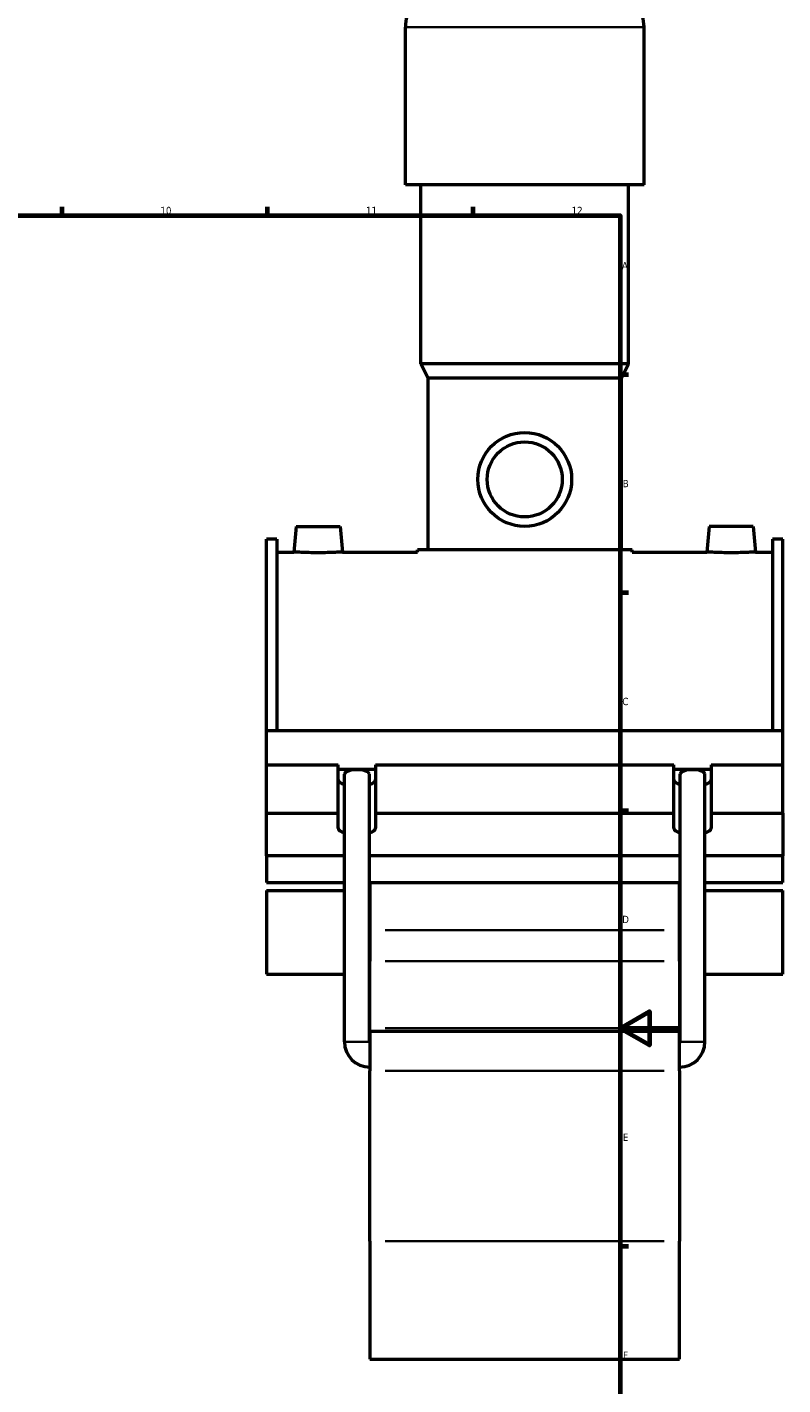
# Model space of a CAD drawing. Header units: millimetres. Extents: x 0 to 1017, y -235 to 1226.
# Tile 5 of 8: x 619 to 876, y 176 to 638. Entities that reach past the tile are written whole.
import ezdxf

# ---------------------------------------------------------------- set-up
doc = ezdxf.new("R2010")
doc.units = ezdxf.units.MM
for name, color, linetype, lineweight in [('Border (ISO)', 7, 'Continuous', 70), ('Visible (ISO)', 7, 'Continuous', 50), ('Visible Narrow (ISO)', 7, 'Continuous', 35)]:
    doc.layers.add(name, color=color, linetype=linetype, lineweight=lineweight)
doc.styles.add('Note Text (ISO)', font='tahoma.ttf')

# ---------------------------------------------------------------- blocks, each defined once
blk = doc.blocks.new('Borders Default Border')
at = {"layer": 'Border (ISO)'}
for p, q in [((630.75, 574), (630.75, 576.9)), ((700.83, 574), (700.83, 576.9)), ((770.92, 574), (770.92, 576.9)), ((821, 519.75), (823.9, 519.75)), ((821, 445.5), (823.9, 445.5)), ((821, 371.25), (823.9, 371.25)), ((821, 222.75), (823.9, 222.75))]:
    blk.add_line(p, q, dxfattribs=at)
at = {"layer": 'Border (ISO)', "flags": 128}
for points in [[(20, 20), (20, 574), (821, 574), (821, 20), (20, 20)], [(841, 297), (821, 297), (831, 302.77), (831, 291.23), (821, 297)]]:
    blk.add_lwpolyline(points, dxfattribs=at)
at = {"layer": 'Border (ISO)', "color": 232, "true_color": 0xca0064, "char_height": 2.5, "attachment_point": 7, "style": 'Note Text (ISO)'}
for s, insert in [('10', (664.29, 574.35)), ('11', (734.37, 574.4)), ('12', (804.46, 574.4)), ('A', (821.59, 555.62)), ('B', (821.89, 481.37)), ('C', (821.73, 407.08)), ('D', (821.73, 332.88)), ('E', (821.94, 258.63)), ('F', (822, 184.38))]:
    blk.add_mtext(s, dxfattribs=dict(at, insert=insert))

msp = doc.modelspace()

# ---------------------------------------------------------------- linework, layer by layer
at = {"layer": 'Visible (ISO)'}
for p, q in [((747.797, 584.432), (747.797, 638.112)), ((829.13, 584.432), (829.13, 638.112)), ((829.13, 584.432), (747.797, 584.432)), ((753.084, 523.432), (753.084, 584.432)), ((823.844, 523.432), (823.844, 584.432)), ((823.844, 523.432), (753.084, 523.432)), ((755.524, 518.552), (753.084, 523.432)), ((821.404, 518.552), (823.844, 523.432)), ((821.404, 518.552), (755.524, 518.552)), ((755.524, 459.992), (755.524, 518.552)), ((821.404, 459.992), (821.404, 518.552)), ((710.564, 468.032), (709.798, 459.282)), ((710.564, 468.032), (725.564, 468.032)), ((725.564, 468.032), (726.329, 459.282)), ((851.364, 468.032), (850.598, 459.282)), ((866.364, 468.032), (851.364, 468.032)), ((866.364, 468.032), (867.129, 459.282)), ((700.464, 398.467), (700.464, 463.669)), ((703.984, 463.669), (700.464, 463.669)), ((703.984, 463.669), (703.984, 398.467)), ((872.944, 463.669), (872.944, 398.467)), ((876.464, 463.669), (872.944, 463.669)), ((876.464, 398.467), (876.464, 463.669)), ((703.984, 459.282), (709.798, 459.282)), ((726.329, 459.282), (751.864, 459.282)), ((825.064, 459.992), (751.864, 459.992)), ((751.864, 459.282), (751.864, 459.992)), ((825.064, 459.282), (825.064, 459.992)), ((825.064, 459.282), (850.598, 459.282)), ((867.129, 459.282), (872.944, 459.282)), ((700.464, 398.467), (876.464, 398.467)), ((700.464, 386.765), (700.464, 398.467)), ((876.464, 386.765), (876.464, 398.467)), ((700.464, 386.765), (724.889, 386.765)), ((700.464, 370.32), (700.464, 386.765)), ((724.889, 370.32), (724.889, 386.765)), ((724.889, 385.311), (737.639, 385.311)), ((737.639, 386.765), (737.639, 370.32)), ((737.639, 386.765), (839.289, 386.765)), ((839.289, 370.32), (839.289, 386.765)), ((839.289, 385.311), (852.039, 385.311)), ((852.039, 386.765), (852.039, 370.32)), ((852.039, 386.765), (876.464, 386.765)), ((876.464, 370.32), (876.464, 386.765)), ((727.014, 292.432), (727.014, 383.587)), ((735.514, 292.432), (735.514, 383.587)), ((841.414, 292.432), (841.414, 383.587)), ((849.914, 292.432), (849.914, 383.587)), ((700.464, 370.32), (724.889, 370.32)), ((700.464, 355.784), (700.464, 370.32)), ((724.889, 365.233), (724.889, 370.32)), ((737.639, 370.32), (737.639, 365.233)), ((737.639, 370.32), (839.289, 370.32)), ((839.289, 365.233), (839.289, 370.32)), ((852.039, 370.32), (852.039, 365.233)), ((852.039, 370.32), (876.464, 370.32)), ((876.464, 370.32), (876.464, 355.784)), ((727.014, 355.784), (700.464, 355.784)), ((700.464, 355.784), (700.464, 346.706)), ((841.414, 355.784), (735.514, 355.784)), ((876.464, 355.784), (849.914, 355.784)), ((876.464, 346.706), (876.464, 355.784)), ((700.464, 346.706), (727.014, 346.706)), ((700.464, 343.986), (700.464, 315.524)), ((700.464, 343.986), (727.014, 343.986)), ((735.514, 346.706), (841.414, 346.706)), ((735.514, 343.986), (735.664, 343.986)), ((735.664, 346.706), (735.664, 330.512)), ((841.264, 330.512), (841.264, 346.706)), ((841.264, 343.986), (841.414, 343.986)), ((849.914, 346.706), (876.464, 346.706)), ((849.914, 343.986), (876.464, 343.986)), ((876.464, 315.524), (876.464, 343.986)), ((735.664, 330.512), (735.664, 319.852)), ((841.264, 319.852), (841.264, 330.512)), ((735.664, 297.11), (735.664, 319.852)), ((841.264, 319.852), (841.264, 297.11)), ((700.464, 315.524), (727.014, 315.524)), ((735.514, 315.524), (735.664, 315.524)), ((841.264, 315.524), (841.414, 315.524)), ((849.914, 315.524), (876.464, 315.524)), ((735.664, 296.032), (735.664, 297.11)), ((841.264, 297.11), (841.264, 296.032)), ((735.664, 296.032), (735.664, 282.528)), ((735.664, 296.032), (841.264, 296.032)), ((841.264, 282.528), (841.264, 296.032)), ((735.664, 224.456), (735.664, 282.528)), ((841.264, 282.528), (841.264, 224.456)), ((735.664, 224.456), (735.664, 184.282)), ((841.264, 184.282), (841.264, 224.456)), ((735.664, 184.282), (841.264, 184.282))]:
    msp.add_line(p, q, dxfattribs=at)
for radius in [16, 12.8]:
    msp.add_circle((788.464, 484.032), radius, dxfattribs=at)
for centre, radius, start, end in [((761.379, 638.112), 13.582, 147.38758, 180), ((815.549, 638.112), 13.582, 0, 32.61242), ((735.664, 292.432), 8.65, 180, 270), ((735.664, 292.432), 0.15, 180, 270), ((841.264, 292.432), 8.65, 270, 0), ((841.264, 292.432), 0.15, 270, 0)]:
    msp.add_arc(centre, radius, start, end, dxfattribs=at)
for centre, major_axis, ratio, start_param, end_param in [((731.264, 383.587), (4.25, 0), 0.3639702, 0, 3.1415927), ((845.664, 383.587), (4.25, 0), 0.3639702, 0, 3.1415927), ((731.264, 381.677), (-6.375, 0), 0.3420201, 0, 0.8410687), ((731.264, 381.677), (6.375, 0), 0.3420201, 5.4421166, 6.2831853), ((845.664, 381.677), (-6.375, 0), 0.3420201, 0, 0.8410687), ((845.664, 381.677), (6.375, 0), 0.3420201, 5.4421166, 6.2831853), ((731.264, 365.233), (-6.375, 0), 0.3420201, 0, 0.8410687), ((731.264, 365.233), (6.375, 0), 0.3420201, 5.4421166, 6.2831853), ((845.664, 365.233), (-6.375, 0), 0.3420201, 0, 0.8410687), ((845.664, 365.233), (6.375, 0), 0.3420201, 5.4421166, 6.2831853)]:
    msp.add_ellipse(centre, major_axis=major_axis, ratio=ratio, start_param=start_param, end_param=end_param, dxfattribs=at)
for points, knots in [([(726.329, 459.282), (726.329, 459.282), (726.122, 459.27), (725.281, 459.225), (724.646, 459.194), (723.179, 459.135), (722.25, 459.104), (720.212, 459.059), (719.103, 459.047), (717.024, 459.047), (715.916, 459.059), (713.878, 459.104), (712.948, 459.135), (711.482, 459.194), (710.847, 459.225), (710.005, 459.27), (709.798, 459.282), (709.798, 459.282)], [1.247241, 1.247241, 1.247241, 1.247241, 1.5589628, 1.5589628, 1.8706846, 1.8706846, 2.1825833, 2.1825833, 2.494482, 2.494482, 2.8063807, 2.8063807, 3.1182794, 3.1182794, 3.4300012, 3.4300012, 3.741723, 3.741723, 3.741723, 3.741723]), ([(867.129, 459.282), (867.129, 459.282), (866.922, 459.27), (866.081, 459.225), (865.446, 459.194), (863.979, 459.135), (863.05, 459.104), (861.012, 459.059), (859.903, 459.047), (858.864, 459.047), (857.824, 459.047), (856.716, 459.059), (854.678, 459.104), (853.748, 459.135), (852.282, 459.194), (851.647, 459.225), (850.805, 459.27), (850.598, 459.282), (850.598, 459.282)], [3.741723, 3.741723, 3.741723, 3.741723, 4.0534448, 4.0534448, 4.3651665, 4.3651665, 4.6770653, 4.6770653, 4.988964, 4.988964, 4.988964, 5.3008627, 5.3008627, 5.6127614, 5.6127614, 5.9244832, 5.9244832, 6.236205, 6.236205, 6.236205, 6.236205])]:
    msp.add_open_spline(points, degree=3, knots=knots, dxfattribs=at)
at = {"layer": 'Visible Narrow (ISO)'}
for p, q in [((828.63, 638.112), (748.298, 638.112)), ((835.984, 330.512), (740.944, 330.512)), ((740.944, 319.852), (835.984, 319.852)), ((740.944, 297.11), (835.984, 297.11)), ((735.461, 292.432), (727.066, 292.432)), ((841.466, 292.432), (849.861, 292.432)), ((740.944, 282.528), (835.984, 282.528)), ((740.944, 224.456), (835.984, 224.456))]:
    msp.add_line(p, q, dxfattribs=at)

# ---------------------------------------------------------------- block references
msp.add_blockref('Borders Default Border', (0, 0))

doc.saveas('drawing.dxf')
